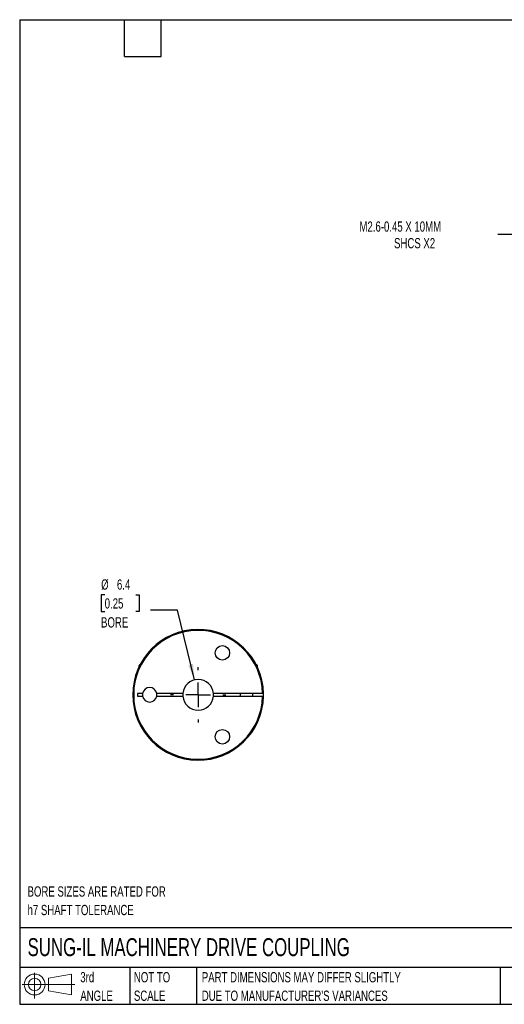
# Model space of a CAD drawing. Header units: millimetres. Extents: x 6 to 273, y 6 to 210.
# Tile 1 of 3: x 6 to 106, y 6 to 210. Entities that reach past the tile are written whole.
import ezdxf

# ---------------------------------------------------------------- set-up
doc = ezdxf.new("R2010")
doc.units = ezdxf.units.MM
doc.linetypes.add('SLD-Center', pattern=[19.05, 15.24, -1.27, 1.27, -1.27])
doc.linetypes.add('SLD-Solid', pattern=[0])
doc.layers.add('CENTER', color=40, linetype='SLD-Center')
doc.layers.add('SLD-DEFPOINTS', color=7, linetype='Continuous')
doc.layers.add('DIMENSIONS', color=140, linetype='SLD-Solid', lineweight=25)
doc.layers.add('TEXT', color=140, linetype='SLD-Solid', lineweight=25)
doc.styles.add('SLDTEXTSTYLE0', font='TXT', dxfattribs={"width": 0.7})
doc.dimstyles.new('SLDDIMSTYLE2', dxfattribs={"dimtxt": 2.158008, "dimasz": 3.302, "dimexe": 0, "dimexo": 0.0625, "dimgap": 0.539502, "dimtad": 0, "dimtih": 1, "dimtoh": 1, "dimdec": 1, "dimrnd": 1e-09, "dimzin": 12, "dimdsep": 46, "dimtxsty": 'SLDTEXTSTYLE0', "dimsah": 1, "dimcen": 0, "dimadec": 0, "dimazin": 3, "dimtfac": 1, "dimtdec": 1, "dimtofl": 0, "dimtmove": 0, "dimatfit": 3, "dimfxl": 0, "dimfrac": 2, "dimtolj": 1, "dimtzin": 12, "dimarcsym": 0})
doc.dimstyles.new('SLDDIMSTYLE3', dxfattribs={"dimtxt": 2.158008, "dimasz": 3.302, "dimexe": 0, "dimexo": 0.0625, "dimgap": 0.539502, "dimtad": 0, "dimtih": 1, "dimtoh": 1, "dimdec": 1, "dimrnd": 1e-09, "dimzin": 12, "dimdsep": 46, "dimtxsty": 'SLDTEXTSTYLE0', "dimsah": 1, "dimcen": 0, "dimadec": 0, "dimazin": 3, "dimtfac": 1, "dimtdec": 1, "dimtofl": 0, "dimtmove": 0, "dimatfit": 3, "dimfxl": 0, "dimfrac": 2, "dimtolj": 1, "dimtzin": 12, "dimarcsym": 0})

# ---------------------------------------------------------------- blocks, each defined once
blk = doc.blocks.new('Block11')
at = {"color": 7, "linetype": 'SLD-Solid', "lineweight": 18}
for p, q in [((2.59, 5.31), (2.59, 0)), ((5.48, 4.17), (10.18, 5.03)), ((5.48, 1.6), (5.48, 4.17)), ((10.18, 5.03), (10.18, 0.73)), ((0, 2.88), (10.87, 2.88)), ((5.48, 1.6), (10.18, 0.73))]:
    blk.add_line(p, q, dxfattribs=at)
for radius in [2.15, 1.29]:
    blk.add_circle((2.59, 2.88), radius, dxfattribs=at)
blk = doc.blocks.new('Block12')
at = {"layer": 'SLD-DEFPOINTS'}
blk.add_blockref('Block11', (0, 0), dxfattribs=at)
blk = doc.blocks.new('SW_NOTE_0_2')
at = {"layer": 'TEXT', "color": 0, "char_height": 2.1167, "attachment_point": 1, "style": 'SLDTEXTSTYLE0'}
for s, insert in [('PART DIMENSIONS MAY DIFFER SLIGHTLY', (0, 2.73)), ("DUE TO MANUFACTURER'S VARIANCES", (0, -1.09))]:
    blk.add_mtext(s, dxfattribs=dict(at, insert=insert))
blk = doc.blocks.new('SW_NOTE_0_3')
at = {"layer": 'TEXT', "color": 0, "char_height": 2.117, "attachment_point": 1, "style": 'SLDTEXTSTYLE0'}
for s, insert in [('NOT TO', (0, 2.73)), ('SCALE', (0, -1.09))]:
    blk.add_mtext(s, dxfattribs=dict(at, insert=insert))
blk = doc.blocks.new('SW_NOTE_0_4')
at = {"layer": 'TEXT', "color": 0, "char_height": 2.117, "attachment_point": 1, "style": 'SLDTEXTSTYLE0'}
for s, insert in [('3rd', (0, 2.73)), ('ANGLE', (0, -1.09))]:
    blk.add_mtext(s, dxfattribs=dict(at, insert=insert))
blk = doc.blocks.new('SW_NOTE_0_7')
at = {"layer": 'TEXT', "color": 0, "char_height": 2.1167, "attachment_point": 1, "style": 'SLDTEXTSTYLE0'}
for s, insert in [('BORE SIZES ARE RATED FOR', (0, 2.73)), ('h7 SHAFT TOLERANCE', (0, -1.09))]:
    blk.add_mtext(s, dxfattribs=dict(at, insert=insert))
blk = doc.blocks.new('_D_3')
at = {"layer": 'DIMENSIONS'}
for p, q in [((110.53, 165.19), (104.97, 165.19)), ((125.46, 149.45), (110.53, 165.19))]:
    blk.add_line(p, q, dxfattribs=at)
blk.add_solid([(125.46, 149.45), (123.55, 152.2), (122.82, 151.5)], dxfattribs=at)
at = {"layer": 'DIMENSIONS', "attachment_point": 1, "style": 'SLDTEXTSTYLE0'}
for s, insert, char_height in [('M2.6-0.45 X 10MM', (76.43, 167.92), 2.1167), ('SHCS X2', (83.57, 164.49), 2.117)]:
    blk.add_mtext(s, dxfattribs=dict(at, insert=insert, char_height=char_height))
blk = doc.blocks.new('_D_8')
at = {"layer": 'DIMENSIONS'}
for p, q in [((23.88, 90.84), (23.15, 90.84)), ((23.15, 90.84), (23.15, 87.41)), ((30.29, 90.84), (31.02, 90.84)), ((31.02, 90.84), (31.02, 87.41)), ((23.15, 87.41), (23.88, 87.41)), ((31.02, 87.41), (30.29, 87.41)), ((38.88, 87.71), (33.33, 87.71)), ((42.4, 73.3), (38.88, 87.71))]:
    blk.add_line(p, q, dxfattribs=at)
blk.add_solid([(42.4, 73.3), (42.11, 76.63), (41.13, 76.39)], dxfattribs=at)
at = {"layer": 'DIMENSIONS', "char_height": 2.117, "attachment_point": 1, "style": 'SLDTEXTSTYLE0'}
for s, insert in [('%%c', (23.15, 94.05)), ('6.4', (26.41, 94.05)), ('0.25', (23.88, 90.14)), ('BORE', (23.13, 86.23))]:
    blk.add_mtext(s, dxfattribs=dict(at, insert=insert))
blk = doc.blocks.new('SW_CENTERMARKSYMBOL_3')
at = {"layer": 'CENTER', "color": 0}
for p, q in [((0, 5.08), (0, 5.715)), ((0, 0), (0, 2.54)), ((-5.08, 0), (-5.715, 0)), ((0, 0), (-2.54, 0)), ((0, 0), (0, -2.54)), ((0, 0), (2.54, 0)), ((5.08, 0), (5.715, 0)), ((0, -5.08), (0, -5.715))]:
    blk.add_line(p, q, dxfattribs=at)

msp = doc.modelspace()

# ---------------------------------------------------------------- linework, layer by layer
for p, q in [((31.16, 76.47), (30.91, 76.22)), ((30.91, 76.22), (30.91, 75.89)), ((30.91, 76.22), (31.06, 76.22)), ((31.16, 76.47), (31.19, 76.47)), ((55.12, 76.47), (55.21, 76.47)), ((55.41, 76.27), (55.21, 76.47)), ((55.23, 76.27), (55.41, 76.27)), ((55.41, 75.89), (55.41, 76.27)), ((31.69, 70.52), (30.66, 70.52)), ((30.66, 70.52), (30.66, 69.92)), ((30.66, 69.92), (31.69, 69.92)), ((40, 70.52), (34.63, 70.52)), ((34.63, 69.92), (40, 69.92)), ((56.45, 70.52), (46.32, 70.52)), ((46.32, 69.92), (56.45, 69.92)), ((51.86, 70.52), (51.86, 69.92)), ((54.46, 69.92), (54.46, 70.52)), ((56.65, 69.92), (56.65, 70.52))]:
    msp.add_line(p, q)
for centre in [(48.16, 78.88), (48.16, 61.56)]:
    msp.add_circle(centre, 1.5)
for centre, radius, start, end in [((43.16, 70.22), 13.5, 1.2733, 358.7267), ((43.16, 70.22), 13.3, 1.2925, 358.7075), ((43.16, 70.22), 3.18, 5.4219, 174.5781), ((33.16, 70.22), 1.5, 11.537, 168.463), ((33.16, 70.22), 1.5, 168.463, 191.537), ((33.16, 70.22), 1.5, 191.537, 348.463), ((33.16, 70.22), 1.5, 348.463, 11.537), ((43.16, 70.22), 3.18, 174.5781, 185.4219), ((43.16, 70.22), 3.18, 185.4219, 354.5781), ((43.16, 70.22), 3.18, 354.5781, 5.4219)]:
    msp.add_arc(centre, radius, start, end)
for points in [[(56.65, 70.52), (56.65, 70.52), (56.63, 70.52), (56.56, 70.52), (56.51, 70.52), (56.45, 70.52)], [(56.45, 69.92), (56.51, 69.92), (56.56, 69.92), (56.63, 69.92), (56.65, 69.92), (56.65, 69.92)]]:
    msp.add_open_spline(points, degree=3, knots=[0, 0, 0, 0, 0.5, 0.5, 1, 1, 1, 1])
at = {"layer": 'TEXT'}
for p, q in [((6.35, 209.55), (273.05, 209.55)), ((6.35, 209.55), (6.35, 6.35)), ((27.94, 201.93), (27.94, 209.55)), ((35.56, 201.93), (35.56, 209.55)), ((27.94, 201.93), (35.56, 201.93)), ((273.05, 22.13), (6.35, 22.13)), ((273.05, 13.97), (6.35, 13.97)), ((29.04, 13.97), (29.04, 6.35)), ((42.84, 13.97), (42.84, 6.35)), ((105.48, 13.97), (105.48, 6.35)), ((6.35, 6.35), (273.05, 6.35))]:
    msp.add_line(p, q, dxfattribs=at)

# ---------------------------------------------------------------- block references
at = {"layer": 'CENTER'}
msp.add_blockref('SW_CENTERMARKSYMBOL_3', (43.16, 70.22), dxfattribs=at)
at = {"layer": 'SLD-DEFPOINTS'}
msp.add_blockref('Block12', (6.84, 7.55), dxfattribs=at)
at = {"layer": 'TEXT'}
for name, p in [('SW_NOTE_0_7', (7.97, 27.96)), ('SW_NOTE_0_4', (18.85, 10.27)), ('SW_NOTE_0_3', (29.91, 10.27)), ('SW_NOTE_0_2', (43.91, 10.27))]:
    msp.add_blockref(name, p, dxfattribs=at)

# ---------------------------------------------------------------- texts
at = {"layer": 'TEXT', "insert": (7.97, 20), "char_height": 3.7042, "attachment_point": 1, "style": 'SLDTEXTSTYLE0'}
msp.add_mtext('SUNG-IL MACHINERY DRIVE COUPLING', dxfattribs=at)

# ---------------------------------------------------------------- dimensions: what is measured, and where the dimension line sits
at = {"layer": 'DIMENSIONS'}
dim = msp.add_diameter_dim_2p(p1=(128.83, 145.9), p2=(125.46, 149.45), text='M2.6-0.45 X 10MM\\PSHCS X2', dimstyle='SLDDIMSTYLE3', override={"dimpost": '<>'}, dxfattribs=at)
dim.commit()
dim.dimension.update_dxf_attribs({"geometry": '_D_3', "text_midpoint": (89.9, 165.19), "dimtype": 163})
dim = msp.add_diameter_dim_2p(p1=(43.91, 67.13), p2=(42.4, 73.3), text='<>\\PBORE', dimstyle='SLDDIMSTYLE2', dxfattribs=at)
dim.commit()
dim.dimension.update_dxf_attribs({"geometry": '_D_8', "text_midpoint": (27.08, 89.13), "dimtype": 163})

doc.saveas('drawing.dxf')
